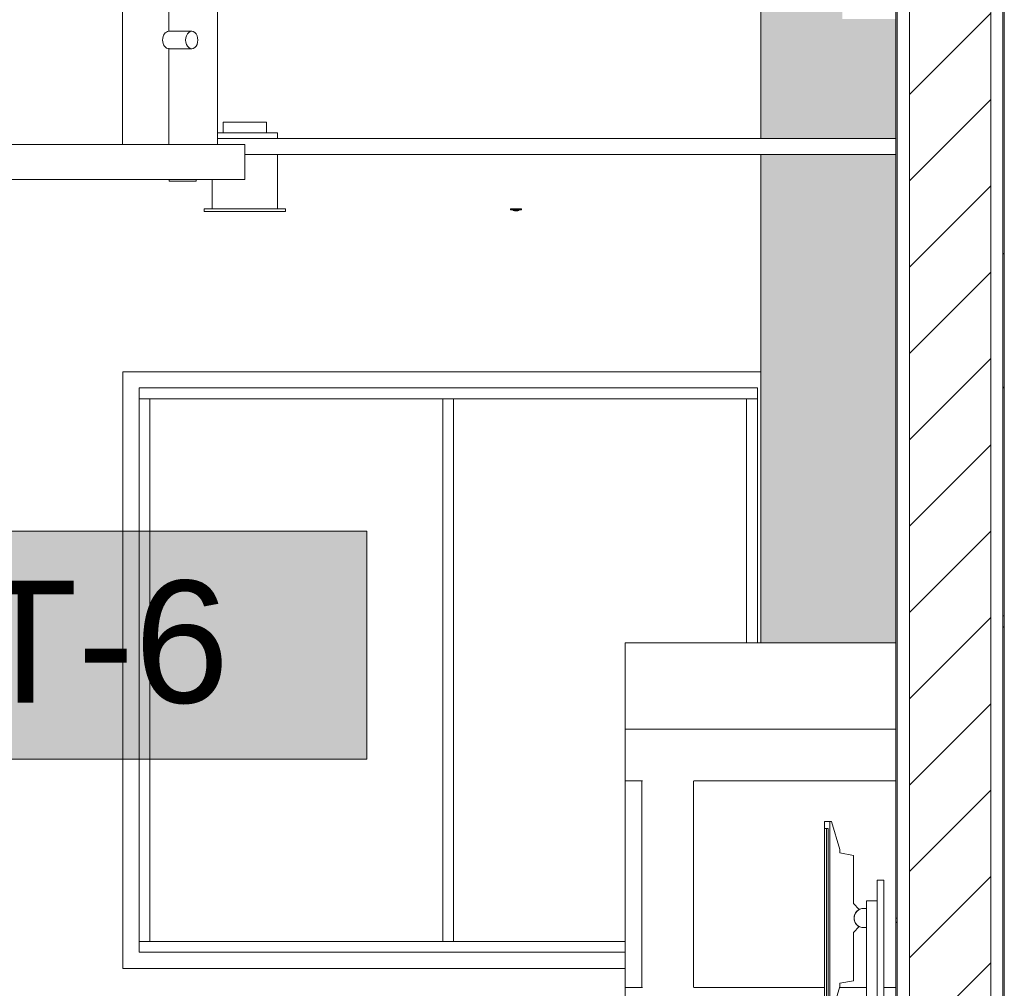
# Model space of a CAD drawing. Header units: metres. Extents: x 3.7 to 90.5, y -1.7 to 14.3.
# Tile 156 of 256: x 64.2 to 66.1, y 0.8 to 2.6. Entities that reach past the tile are written whole.
import ezdxf

# ---------------------------------------------------------------- set-up
doc = ezdxf.new("R2010")
doc.units = ezdxf.units.M
for name, color, linetype, lineweight in [('A-CLNG', 7, 'Continuous', 18), ('A-GENM', 7, 'Continuous', 18), ('A-GLAZ', 7, 'Continuous', 18), ('A-WALL', 7, 'Continuous', 18), ('A-WALL-PATT', 7, 'Continuous', 18), ('E-LITE-EQPM', 7, 'Continuous', 18), ('I-WALL', 7, 'Continuous', 18), ('M-EQPM', 7, 'Continuous', 18), ('S-COLS', 7, 'Continuous', 18)]:
    doc.layers.add(name, color=color, linetype=linetype, lineweight=lineweight)
doc.layers.add('M-EQPM-IDEN', color=1, linetype='Continuous', lineweight=9, true_color=0xff0000)
doc.styles.add('Arial_1', font='arial.ttf', dxfattribs={"height": 0.225})
pattern_1 = [(50, (61.611, 8.385), (0.546555, -0.047815), [0.05715, -0.62865]), (355, (61.611, 8.385), (-0.105728, 0.573166), [0.04572, -0.50292]), (100.451, (61.656, 8.381), (0.440828, 0.52535), [0.04857, -0.53427]), (46.184, (61.611, 8.537), (0.813237, -0.12613), [0.08572, -0.94297]), (96.636, (61.678, 8.527), (0.71221, 0.742287), [0.07286, -0.80141]), (351.184, (61.611, 8.537), (0.712217, 0.742274), [0.06858, -0.75438]), (21, (61.687, 8.499), (0.454846, -0.306795), [0.05715, -0.62865]), (326, (61.687, 8.499), (0.185405, 0.55256), [0.04572, -0.50292]), (71.451, (61.725, 8.474), (0.64025, 0.245763), [0.04857, -0.53427]), (37.5, (61.611, 8.385), (0.009261, 0.2536672), [0.02515, -0.47168, 0.02515, -0.48539, -0.50483]), (37.5, (61.611, 8.385), (0.009261, 0.2536672), [-1.007, 0.02515, -0.47968]), (7.5, (61.611, 8.385), (0.200456, 0.300546), [0.02515, -0.26594, 0.02515, -0.46025, -0.19241]), (7.5, (61.611, 8.385), (0.200456, 0.300546), [-0.77648, 0.02515, -0.16726]), (327.5, (61.441, 8.385), (0.4067682, -0.0171882), [0.02515, -0.16535, 0.02515, -0.56921, -0.78867]), (327.5, (61.441, 8.385), (0.4067682, -0.0171882), [-0.78486, 0.02515, -0.76352]), (317.5, (61.365, 8.385), (0.444383, 0.076279), [0.02515, -0.2225, 0.02515, -0.36957, -0.56007]), (317.5, (61.365, 8.385), (0.444383, 0.076279), [-0.64237, 0.02515, -0.53492])]

# ---------------------------------------------------------------- blocks, each defined once
blk = doc.blocks.new('JANELA1 - Paineis _2x1_ 1_20 x _1-7880926-Corte 2')
at = {"layer": 'A-GLAZ'}
for p, q in [((71.4931, 1.96), (70.3169, 1.96)), ((70.3169, 1.96), (70.3169, 0.86)), ((70.3469, 1.93), (71.4869, 1.93)), ((70.3469, 0.89), (70.3469, 1.93)), ((71.4869, 1.93), (71.4869, 1.46)), ((70.3469, 1.91), (70.3669, 1.91)), ((70.3669, 0.91), (70.3669, 1.91)), ((70.9069, 1.91), (70.3669, 1.91)), ((70.9069, 1.91), (70.9269, 1.91)), ((70.9069, 1.91), (70.9069, 0.91)), ((70.9269, 0.91), (70.9269, 1.91)), ((71.4669, 1.91), (70.9269, 1.91)), ((71.4669, 1.91), (71.4869, 1.91)), ((71.4669, 1.91), (71.4669, 1.46)), ((70.3669, 0.91), (70.3469, 0.91)), ((70.3669, 0.91), (70.9069, 0.91)), ((70.9269, 0.91), (70.9069, 0.91)), ((70.9269, 0.91), (71.2431, 0.91)), ((71.2431, 0.89), (70.3469, 0.89)), ((70.3169, 0.86), (71.2431, 0.86))]:
    blk.add_line(p, q, dxfattribs=at)
blk = doc.blocks.new('COMPUTADOR_ TECLADO_MONITOR_MOUSE - Keyboard-2902647-Corte 2')
at = {"layer": 'A-GENM'}
for p, q in [((71.6108, 1.1307), (71.6108, 1.118)), ((71.6204, 1.1307), (71.6108, 1.1307)), ((71.6204, 0.7751), (71.6204, 1.1307)), ((71.6235, 1.1307), (71.6204, 1.1307)), ((71.6386, 1.0793), (71.6235, 1.1307)), ((71.6108, 1.118), (71.6172, 1.118)), ((71.6108, 0.7878), (71.6108, 1.118)), ((71.614, 1.118), (71.614, 0.7878)), ((71.6172, 1.118), (71.614, 1.118)), ((71.6172, 1.118), (71.6172, 0.7878)), ((71.6172, 0.7878), (71.6172, 1.118)), ((71.6386, 1.0729), (71.6386, 1.0793)), ((71.6637, 1.0685), (71.6386, 1.0729)), ((71.6637, 0.9796), (71.6637, 1.0685)), ((71.7073, 1.023), (71.7073, 0.629)), ((71.72, 1.023), (71.7073, 1.023)), ((71.72, 0.629), (71.72, 1.023)), ((71.6882, 0.9849), (71.6882, 0.7944)), ((71.7073, 0.9849), (71.6882, 0.9849)), ((71.6746, 0.9687), (71.6637, 0.9796)), ((71.6882, 0.9706), (71.6826, 0.9706)), ((71.6637, 0.9262), (71.6746, 0.9371)), ((71.6637, 0.8373), (71.6637, 0.9262)), ((71.6826, 0.9352), (71.6882, 0.9352)), ((71.6386, 0.8329), (71.6637, 0.8373)), ((71.6235, 0.7751), (71.6386, 0.8265)), ((71.6386, 0.8265), (71.6386, 0.8329)), ((71.6172, 0.7878), (71.6108, 0.7878)), ((71.6108, 0.7878), (71.6108, 0.7751)), ((71.614, 0.7878), (71.6172, 0.7878)), ((71.6882, 0.7944), (71.7073, 0.7944)), ((71.6108, 0.7751), (71.6204, 0.7751)), ((71.6204, 0.7751), (71.6235, 0.7751)), ((71.3671, 0.6227), (71.3656, 0.61)), ((71.491, 0.6227), (71.3671, 0.6227)), ((71.3898, 0.6253), (71.3759, 0.6253)), ((71.3759, 0.6253), (71.3759, 0.6227)), ((71.3759, 0.6227), (71.3898, 0.6227)), ((71.3898, 0.6227), (71.3898, 0.6253)), ((71.4061, 0.6253), (71.3922, 0.6253)), ((71.3922, 0.6253), (71.3922, 0.6227)), ((71.3922, 0.6227), (71.4061, 0.6227)), ((71.4061, 0.6227), (71.4061, 0.6253)), ((71.4224, 0.6253), (71.4085, 0.6253)), ((71.4085, 0.6253), (71.4085, 0.6227)), ((71.4085, 0.6227), (71.4224, 0.6227)), ((71.4224, 0.6227), (71.4224, 0.6253)), ((71.4224, 0.6253), (71.4248, 0.6253)), ((71.4386, 0.6253), (71.4248, 0.6253)), ((71.4248, 0.6253), (71.4248, 0.6227)), ((71.4248, 0.6227), (71.4386, 0.6227)), ((71.4386, 0.6227), (71.4386, 0.6253)), ((71.4549, 0.6253), (71.4411, 0.6253)), ((71.4411, 0.6253), (71.4411, 0.6227)), ((71.4411, 0.6227), (71.4549, 0.6227)), ((71.4549, 0.6227), (71.4549, 0.6253)), ((71.4779, 0.6253), (71.464, 0.6253)), ((71.464, 0.6253), (71.464, 0.6227)), ((71.464, 0.6227), (71.4779, 0.6227)), ((71.4779, 0.6227), (71.4779, 0.6253)), ((71.4926, 0.61), (71.491, 0.6227)), ((71.7009, 0.6227), (71.5422, 0.6227)), ((71.5422, 0.6227), (71.5422, 0.61)), ((71.3656, 0.61), (71.4926, 0.61))]:
    blk.add_line(p, q, dxfattribs=at)
for centre, radius, start, end in [((71.6826, 0.9529), 0.0177, 90, 270), ((71.6826, 0.9529), 0.0177, 116.891, 243.109), ((71.7009, 0.629), 0.00635, 270, 0), ((71.7009, 0.629), 0.019, 270, 360)]:
    blk.add_arc(centre, radius, start, end, dxfattribs=at)
blk = doc.blocks.new('Light_-_LED_Recessed_fixture_-_Double_19510 - Light_-_LED_Recessed_fixture_-_Double_19510-V81-Corte 2')
at = {"layer": 'E-LITE-EQPM'}
for p, q in [((70.5019, 2.42), (70.5819, 2.42)), ((70.5019, 2.4), (70.5019, 2.42)), ((70.5819, 2.4), (70.5819, 2.42)), ((70.4917, 2.4), (70.6019, 2.4)), ((70.6019, 2.39), (70.6019, 2.4)), ((70.6019, 2.26), (70.6019, 2.36)), ((70.4819, 2.26), (70.4819, 2.314)), ((70.4669, 2.26), (70.6169, 2.26)), ((70.4669, 2.26), (70.4669, 2.255)), ((70.6169, 2.255), (70.4669, 2.255)), ((70.6169, 2.255), (70.6169, 2.26))]:
    blk.add_line(p, q, dxfattribs=at)
blk = doc.blocks.new('Led_Stripe_11805 - Led_Stripe_11805-7511531-Corte 2')
at = {"layer": 'A-GENM'}
for p, q in [((71.0319, 2.26), (71.0519, 2.26)), ((71.0319, 2.258), (71.0319, 2.26)), ((71.0519, 2.258), (71.0319, 2.258)), ((71.0369, 2.258), (71.0369, 2.257)), ((71.0469, 2.257), (71.0369, 2.257)), ((71.0389, 2.257), (71.0389, 2.2565)), ((71.0389, 2.257), (71.0389, 2.2565)), ((71.0389, 2.257), (71.0389, 2.2565)), ((71.0389, 2.257), (71.0389, 2.2565)), ((71.0389, 2.257), (71.0389, 2.2565)), ((71.0389, 2.257), (71.0389, 2.2565)), ((71.0389, 2.257), (71.0389, 2.2565)), ((71.0389, 2.257), (71.0389, 2.2565)), ((71.0389, 2.257), (71.0389, 2.2565)), ((71.0389, 2.257), (71.0389, 2.2565)), ((71.0389, 2.257), (71.0389, 2.2565)), ((71.0389, 2.257), (71.0389, 2.2565)), ((71.0389, 2.257), (71.0389, 2.2565)), ((71.0389, 2.257), (71.0389, 2.2565)), ((71.0389, 2.257), (71.0389, 2.2565)), ((71.0389, 2.257), (71.0389, 2.2565)), ((71.0389, 2.257), (71.0389, 2.2565)), ((71.0389, 2.257), (71.0389, 2.2565)), ((71.0389, 2.257), (71.0389, 2.2565)), ((71.0389, 2.257), (71.0389, 2.2565)), ((71.0389, 2.257), (71.0389, 2.2565)), ((71.0389, 2.257), (71.0389, 2.2565)), ((71.0389, 2.257), (71.0389, 2.2565)), ((71.0389, 2.257), (71.0389, 2.2565)), ((71.0389, 2.257), (71.0389, 2.2565)), ((71.0389, 2.257), (71.0389, 2.2565)), ((71.0389, 2.257), (71.0389, 2.2565)), ((71.0389, 2.257), (71.0389, 2.2565)), ((71.0389, 2.257), (71.0389, 2.2565)), ((71.0389, 2.257), (71.0389, 2.2565)), ((71.0389, 2.257), (71.0389, 2.2565)), ((71.0389, 2.257), (71.0389, 2.2565)), ((71.0389, 2.257), (71.0389, 2.2565)), ((71.0389, 2.257), (71.0389, 2.2565)), ((71.0389, 2.257), (71.0389, 2.2565)), ((71.0389, 2.257), (71.0389, 2.2565)), ((71.0389, 2.257), (71.0389, 2.2565)), ((71.0389, 2.257), (71.0389, 2.2565)), ((71.0389, 2.257), (71.0389, 2.2565)), ((71.0389, 2.257), (71.0389, 2.2565)), ((71.0389, 2.257), (71.0389, 2.2565)), ((71.0389, 2.257), (71.0389, 2.2565)), ((71.0389, 2.257), (71.0389, 2.2565)), ((71.0389, 2.257), (71.0389, 2.2565)), ((71.0389, 2.257), (71.0389, 2.2565)), ((71.0389, 2.257), (71.0389, 2.2565)), ((71.0389, 2.257), (71.0389, 2.2565)), ((71.0389, 2.257), (71.0389, 2.2565)), ((71.0389, 2.257), (71.0389, 2.2565)), ((71.0389, 2.257), (71.0389, 2.2565)), ((71.0389, 2.257), (71.0389, 2.2565)), ((71.0389, 2.257), (71.0389, 2.2565)), ((71.0389, 2.257), (71.0389, 2.2565)), ((71.0389, 2.257), (71.0389, 2.2565)), ((71.0389, 2.257), (71.0389, 2.2565)), ((71.0389, 2.257), (71.0389, 2.2565)), ((71.0389, 2.257), (71.0389, 2.2565)), ((71.0389, 2.257), (71.0389, 2.2565)), ((71.0389, 2.257), (71.0389, 2.2565)), ((71.0389, 2.257), (71.0389, 2.2565)), ((71.0389, 2.257), (71.0389, 2.2565)), ((71.0389, 2.257), (71.0389, 2.2565)), ((71.0389, 2.257), (71.0389, 2.2565)), ((71.0389, 2.257), (71.0389, 2.2565)), ((71.0389, 2.257), (71.0389, 2.2565)), ((71.0389, 2.257), (71.0389, 2.2565)), ((71.0389, 2.257), (71.0389, 2.2565)), ((71.0389, 2.257), (71.0389, 2.2565)), ((71.0389, 2.257), (71.0389, 2.2565)), ((71.0389, 2.257), (71.0389, 2.2565)), ((71.0389, 2.257), (71.0389, 2.2565)), ((71.0389, 2.257), (71.0389, 2.2565)), ((71.0389, 2.257), (71.0389, 2.2565)), ((71.0389, 2.257), (71.0389, 2.2565)), ((71.0389, 2.257), (71.0389, 2.2565)), ((71.0389, 2.257), (71.0389, 2.2565)), ((71.0389, 2.257), (71.0389, 2.2565)), ((71.0389, 2.257), (71.0389, 2.2565)), ((71.0389, 2.257), (71.0389, 2.2565)), ((71.0389, 2.257), (71.0389, 2.2565)), ((71.0389, 2.257), (71.0389, 2.2565)), ((71.0389, 2.257), (71.0389, 2.2565)), ((71.0389, 2.257), (71.0389, 2.2565)), ((71.0389, 2.257), (71.0389, 2.2565)), ((71.0389, 2.257), (71.0389, 2.2565)), ((71.0389, 2.257), (71.0389, 2.2565)), ((71.0389, 2.257), (71.0389, 2.2565)), ((71.0389, 2.257), (71.0389, 2.2565)), ((71.0389, 2.257), (71.0389, 2.2565)), ((71.0389, 2.257), (71.0389, 2.2565)), ((71.0389, 2.257), (71.0389, 2.2565)), ((71.0389, 2.257), (71.0389, 2.2565)), ((71.0389, 2.257), (71.0389, 2.2565)), ((71.0389, 2.257), (71.0389, 2.2565)), ((71.0389, 2.257), (71.0389, 2.2565)), ((71.0389, 2.257), (71.0389, 2.2565)), ((71.0389, 2.257), (71.0389, 2.2565)), ((71.0389, 2.257), (71.0389, 2.2565)), ((71.0389, 2.257), (71.0389, 2.2565)), ((71.0389, 2.2565), (71.0419, 2.2565)), ((71.0389, 2.2565), (71.0419, 2.2565)), ((71.0389, 2.2565), (71.0419, 2.2565)), ((71.0389, 2.2565), (71.0419, 2.2565)), ((71.0389, 2.2565), (71.0419, 2.2565)), ((71.0389, 2.2565), (71.0419, 2.2565)), ((71.0389, 2.2565), (71.0419, 2.2565)), ((71.0389, 2.2565), (71.0419, 2.2565)), ((71.0389, 2.2565), (71.0419, 2.2565)), ((71.0389, 2.2565), (71.0419, 2.2565)), ((71.0389, 2.2565), (71.0419, 2.2565)), ((71.0389, 2.2565), (71.0419, 2.2565)), ((71.0389, 2.2565), (71.0419, 2.2565)), ((71.0389, 2.2565), (71.0419, 2.2565)), ((71.0389, 2.2565), (71.0419, 2.2565)), ((71.0389, 2.2565), (71.0419, 2.2565)), ((71.0389, 2.2565), (71.0419, 2.2565)), ((71.0389, 2.2565), (71.0419, 2.2565)), ((71.0389, 2.2565), (71.0419, 2.2565)), ((71.0389, 2.2565), (71.0419, 2.2565)), ((71.0389, 2.2565), (71.0419, 2.2565)), ((71.0389, 2.2565), (71.0419, 2.2565)), ((71.0389, 2.2565), (71.0419, 2.2565)), ((71.0389, 2.2565), (71.0419, 2.2565)), ((71.0389, 2.2565), (71.0419, 2.2565)), ((71.0389, 2.2565), (71.0419, 2.2565)), ((71.0389, 2.2565), (71.0419, 2.2565)), ((71.0389, 2.2565), (71.0419, 2.2565)), ((71.0389, 2.2565), (71.0419, 2.2565)), ((71.0389, 2.2565), (71.0419, 2.2565)), ((71.0389, 2.2565), (71.0419, 2.2565)), ((71.0389, 2.2565), (71.0419, 2.2565)), ((71.0389, 2.2565), (71.0419, 2.2565)), ((71.0389, 2.2565), (71.0419, 2.2565)), ((71.0389, 2.2565), (71.0419, 2.2565)), ((71.0389, 2.2565), (71.0419, 2.2565)), ((71.0389, 2.2565), (71.0419, 2.2565)), ((71.0389, 2.2565), (71.0419, 2.2565)), ((71.0389, 2.2565), (71.0419, 2.2565)), ((71.0389, 2.2565), (71.0419, 2.2565)), ((71.0389, 2.2565), (71.0419, 2.2565)), ((71.0389, 2.2565), (71.0419, 2.2565)), ((71.0389, 2.2565), (71.0419, 2.2565)), ((71.0389, 2.2565), (71.0419, 2.2565)), ((71.0389, 2.2565), (71.0419, 2.2565)), ((71.0389, 2.2565), (71.0419, 2.2565)), ((71.0389, 2.2565), (71.0419, 2.2565)), ((71.0389, 2.2565), (71.0419, 2.2565)), ((71.0389, 2.2565), (71.0419, 2.2565)), ((71.0389, 2.2565), (71.0419, 2.2565)), ((71.0389, 2.2565), (71.0419, 2.2565)), ((71.0389, 2.2565), (71.0419, 2.2565)), ((71.0389, 2.2565), (71.0419, 2.2565)), ((71.0389, 2.2565), (71.0419, 2.2565)), ((71.0389, 2.2565), (71.0419, 2.2565)), ((71.0389, 2.2565), (71.0419, 2.2565)), ((71.0389, 2.2565), (71.0419, 2.2565)), ((71.0389, 2.2565), (71.0419, 2.2565)), ((71.0389, 2.2565), (71.0419, 2.2565)), ((71.0389, 2.2565), (71.0419, 2.2565)), ((71.0389, 2.2565), (71.0419, 2.2565)), ((71.0389, 2.2565), (71.0419, 2.2565)), ((71.0389, 2.2565), (71.0419, 2.2565)), ((71.0389, 2.2565), (71.0419, 2.2565)), ((71.0389, 2.2565), (71.0419, 2.2565)), ((71.0389, 2.2565), (71.0419, 2.2565)), ((71.0389, 2.2565), (71.0419, 2.2565)), ((71.0389, 2.2565), (71.0419, 2.2565)), ((71.0389, 2.2565), (71.0419, 2.2565)), ((71.0389, 2.2565), (71.0419, 2.2565)), ((71.0389, 2.2565), (71.0419, 2.2565)), ((71.0389, 2.2565), (71.0419, 2.2565)), ((71.0389, 2.2565), (71.0419, 2.2565)), ((71.0389, 2.2565), (71.0419, 2.2565)), ((71.0389, 2.2565), (71.0419, 2.2565)), ((71.0389, 2.2565), (71.0419, 2.2565)), ((71.0389, 2.2565), (71.0419, 2.2565)), ((71.0389, 2.2565), (71.0419, 2.2565)), ((71.0389, 2.2565), (71.0419, 2.2565)), ((71.0389, 2.2565), (71.0419, 2.2565)), ((71.0389, 2.2565), (71.0419, 2.2565)), ((71.0389, 2.2565), (71.0419, 2.2565)), ((71.0389, 2.2565), (71.0419, 2.2565)), ((71.0389, 2.2565), (71.0419, 2.2565)), ((71.0389, 2.2565), (71.0419, 2.2565)), ((71.0389, 2.2565), (71.0419, 2.2565)), ((71.0389, 2.2565), (71.0419, 2.2565)), ((71.0389, 2.2565), (71.0419, 2.2565)), ((71.0389, 2.2565), (71.0419, 2.2565)), ((71.0389, 2.2565), (71.0419, 2.2565)), ((71.0389, 2.2565), (71.0419, 2.2565)), ((71.0389, 2.2565), (71.0419, 2.2565)), ((71.0389, 2.2565), (71.0419, 2.2565)), ((71.0389, 2.2565), (71.0419, 2.2565)), ((71.0389, 2.2565), (71.0419, 2.2565)), ((71.0389, 2.2565), (71.0419, 2.2565)), ((71.0389, 2.2565), (71.0419, 2.2565)), ((71.0389, 2.2565), (71.0419, 2.2565)), ((71.0389, 2.2565), (71.0419, 2.2565)), ((71.0419, 2.2565), (71.045, 2.2565)), ((71.0419, 2.2565), (71.045, 2.2565)), ((71.0419, 2.2565), (71.045, 2.2565)), ((71.0419, 2.2565), (71.045, 2.2565)), ((71.0419, 2.2565), (71.045, 2.2565)), ((71.0419, 2.2565), (71.045, 2.2565)), ((71.0419, 2.2565), (71.045, 2.2565)), ((71.0419, 2.2565), (71.045, 2.2565)), ((71.0419, 2.2565), (71.045, 2.2565)), ((71.0419, 2.2565), (71.045, 2.2565)), ((71.0419, 2.2565), (71.045, 2.2565)), ((71.0419, 2.2565), (71.045, 2.2565)), ((71.0419, 2.2565), (71.045, 2.2565)), ((71.0419, 2.2565), (71.045, 2.2565)), ((71.0419, 2.2565), (71.045, 2.2565)), ((71.0419, 2.2565), (71.045, 2.2565)), ((71.0419, 2.2565), (71.045, 2.2565)), ((71.0419, 2.2565), (71.045, 2.2565)), ((71.0419, 2.2565), (71.045, 2.2565)), ((71.0419, 2.2565), (71.045, 2.2565)), ((71.0419, 2.2565), (71.045, 2.2565)), ((71.0419, 2.2565), (71.045, 2.2565)), ((71.0419, 2.2565), (71.045, 2.2565)), ((71.0419, 2.2565), (71.045, 2.2565)), ((71.0419, 2.2565), (71.045, 2.2565)), ((71.0419, 2.2565), (71.045, 2.2565)), ((71.0419, 2.2565), (71.045, 2.2565)), ((71.0419, 2.2565), (71.045, 2.2565)), ((71.0419, 2.2565), (71.045, 2.2565)), ((71.0419, 2.2565), (71.045, 2.2565)), ((71.0419, 2.2565), (71.045, 2.2565)), ((71.0419, 2.2565), (71.045, 2.2565)), ((71.0419, 2.2565), (71.045, 2.2565)), ((71.0419, 2.2565), (71.045, 2.2565)), ((71.0419, 2.2565), (71.045, 2.2565)), ((71.0419, 2.2565), (71.045, 2.2565)), ((71.0419, 2.2565), (71.045, 2.2565)), ((71.0419, 2.2565), (71.045, 2.2565)), ((71.0419, 2.2565), (71.045, 2.2565)), ((71.0419, 2.2565), (71.045, 2.2565)), ((71.0419, 2.2565), (71.045, 2.2565)), ((71.0419, 2.2565), (71.045, 2.2565)), ((71.0419, 2.2565), (71.045, 2.2565)), ((71.0419, 2.2565), (71.045, 2.2565)), ((71.0419, 2.2565), (71.045, 2.2565)), ((71.0419, 2.2565), (71.045, 2.2565)), ((71.0419, 2.2565), (71.045, 2.2565)), ((71.0419, 2.2565), (71.045, 2.2565)), ((71.0419, 2.2565), (71.045, 2.2565)), ((71.0419, 2.2565), (71.045, 2.2565)), ((71.0419, 2.2565), (71.045, 2.2565)), ((71.0419, 2.2565), (71.045, 2.2565)), ((71.0419, 2.2565), (71.045, 2.2565)), ((71.0419, 2.2565), (71.045, 2.2565)), ((71.0419, 2.2565), (71.045, 2.2565)), ((71.0419, 2.2565), (71.045, 2.2565)), ((71.0419, 2.2565), (71.045, 2.2565)), ((71.0419, 2.2565), (71.045, 2.2565)), ((71.0419, 2.2565), (71.045, 2.2565)), ((71.0419, 2.2565), (71.045, 2.2565)), ((71.0419, 2.2565), (71.045, 2.2565)), ((71.0419, 2.2565), (71.045, 2.2565)), ((71.0419, 2.2565), (71.045, 2.2565)), ((71.0419, 2.2565), (71.045, 2.2565)), ((71.0419, 2.2565), (71.045, 2.2565)), ((71.0419, 2.2565), (71.045, 2.2565)), ((71.0419, 2.2565), (71.045, 2.2565)), ((71.0419, 2.2565), (71.045, 2.2565)), ((71.0419, 2.2565), (71.045, 2.2565)), ((71.0419, 2.2565), (71.045, 2.2565)), ((71.0419, 2.2565), (71.045, 2.2565)), ((71.0419, 2.2565), (71.045, 2.2565)), ((71.0419, 2.2565), (71.045, 2.2565)), ((71.0419, 2.2565), (71.045, 2.2565)), ((71.0419, 2.2565), (71.045, 2.2565)), ((71.0419, 2.2565), (71.045, 2.2565)), ((71.0419, 2.2565), (71.045, 2.2565)), ((71.0419, 2.2565), (71.045, 2.2565)), ((71.0419, 2.2565), (71.045, 2.2565)), ((71.0419, 2.2565), (71.045, 2.2565)), ((71.0419, 2.2565), (71.045, 2.2565)), ((71.0419, 2.2565), (71.045, 2.2565)), ((71.0419, 2.2565), (71.045, 2.2565)), ((71.0419, 2.2565), (71.045, 2.2565)), ((71.0419, 2.2565), (71.045, 2.2565)), ((71.0419, 2.2565), (71.045, 2.2565)), ((71.0419, 2.2565), (71.045, 2.2565)), ((71.0419, 2.2565), (71.045, 2.2565)), ((71.0419, 2.2565), (71.045, 2.2565)), ((71.0419, 2.2565), (71.045, 2.2565)), ((71.0419, 2.2565), (71.045, 2.2565)), ((71.0419, 2.2565), (71.045, 2.2565)), ((71.0419, 2.2565), (71.045, 2.2565)), ((71.0419, 2.2565), (71.045, 2.2565)), ((71.0419, 2.2565), (71.045, 2.2565)), ((71.0419, 2.2565), (71.045, 2.2565)), ((71.0419, 2.2565), (71.045, 2.2565)), ((71.0419, 2.2565), (71.045, 2.2565)), ((71.0419, 2.2565), (71.045, 2.2565)), ((71.045, 2.2565), (71.045, 2.257)), ((71.045, 2.2565), (71.045, 2.257)), ((71.045, 2.2565), (71.045, 2.257)), ((71.045, 2.2565), (71.045, 2.257)), ((71.045, 2.2565), (71.045, 2.257)), ((71.045, 2.2565), (71.045, 2.257)), ((71.045, 2.2565), (71.045, 2.257)), ((71.045, 2.2565), (71.045, 2.257)), ((71.045, 2.2565), (71.045, 2.257)), ((71.045, 2.2565), (71.045, 2.257)), ((71.045, 2.2565), (71.045, 2.257)), ((71.045, 2.2565), (71.045, 2.257)), ((71.045, 2.2565), (71.045, 2.257)), ((71.045, 2.2565), (71.045, 2.257)), ((71.045, 2.2565), (71.045, 2.257)), ((71.045, 2.2565), (71.045, 2.257)), ((71.045, 2.2565), (71.045, 2.257)), ((71.045, 2.2565), (71.045, 2.257)), ((71.045, 2.2565), (71.045, 2.257)), ((71.045, 2.2565), (71.045, 2.257)), ((71.045, 2.2565), (71.045, 2.257)), ((71.045, 2.2565), (71.045, 2.257)), ((71.045, 2.2565), (71.045, 2.257)), ((71.045, 2.2565), (71.045, 2.257)), ((71.045, 2.2565), (71.045, 2.257)), ((71.045, 2.2565), (71.045, 2.257)), ((71.045, 2.2565), (71.045, 2.257)), ((71.045, 2.2565), (71.045, 2.257)), ((71.045, 2.2565), (71.045, 2.257)), ((71.045, 2.2565), (71.045, 2.257)), ((71.045, 2.2565), (71.045, 2.257)), ((71.045, 2.2565), (71.045, 2.257)), ((71.045, 2.2565), (71.045, 2.257)), ((71.045, 2.2565), (71.045, 2.257)), ((71.045, 2.2565), (71.045, 2.257)), ((71.045, 2.2565), (71.045, 2.257)), ((71.045, 2.2565), (71.045, 2.257)), ((71.045, 2.2565), (71.045, 2.257)), ((71.045, 2.2565), (71.045, 2.257)), ((71.045, 2.2565), (71.045, 2.257)), ((71.045, 2.2565), (71.045, 2.257)), ((71.045, 2.2565), (71.045, 2.257)), ((71.045, 2.2565), (71.045, 2.257)), ((71.045, 2.2565), (71.045, 2.257)), ((71.045, 2.2565), (71.045, 2.257)), ((71.045, 2.2565), (71.045, 2.257)), ((71.045, 2.2565), (71.045, 2.257)), ((71.045, 2.2565), (71.045, 2.257)), ((71.045, 2.2565), (71.045, 2.257)), ((71.045, 2.2565), (71.045, 2.257)), ((71.045, 2.2565), (71.045, 2.257)), ((71.045, 2.2565), (71.045, 2.257)), ((71.045, 2.2565), (71.045, 2.257)), ((71.045, 2.2565), (71.045, 2.257)), ((71.045, 2.2565), (71.045, 2.257)), ((71.045, 2.2565), (71.045, 2.257)), ((71.045, 2.2565), (71.045, 2.257)), ((71.045, 2.2565), (71.045, 2.257)), ((71.045, 2.2565), (71.045, 2.257)), ((71.045, 2.2565), (71.045, 2.257)), ((71.045, 2.2565), (71.045, 2.257)), ((71.045, 2.2565), (71.045, 2.257)), ((71.045, 2.2565), (71.045, 2.257)), ((71.045, 2.2565), (71.045, 2.257)), ((71.045, 2.2565), (71.045, 2.257)), ((71.045, 2.2565), (71.045, 2.257)), ((71.045, 2.2565), (71.045, 2.257)), ((71.045, 2.2565), (71.045, 2.257)), ((71.045, 2.2565), (71.045, 2.257)), ((71.045, 2.2565), (71.045, 2.257)), ((71.045, 2.2565), (71.045, 2.257)), ((71.045, 2.2565), (71.045, 2.257)), ((71.045, 2.2565), (71.045, 2.257)), ((71.045, 2.2565), (71.045, 2.257)), ((71.045, 2.2565), (71.045, 2.257)), ((71.045, 2.2565), (71.045, 2.257)), ((71.045, 2.2565), (71.045, 2.257)), ((71.045, 2.2565), (71.045, 2.257)), ((71.045, 2.2565), (71.045, 2.257)), ((71.045, 2.2565), (71.045, 2.257)), ((71.045, 2.2565), (71.045, 2.257)), ((71.045, 2.2565), (71.045, 2.257)), ((71.045, 2.2565), (71.045, 2.257)), ((71.045, 2.2565), (71.045, 2.257)), ((71.045, 2.2565), (71.045, 2.257)), ((71.045, 2.2565), (71.045, 2.257)), ((71.045, 2.2565), (71.045, 2.257)), ((71.045, 2.2565), (71.045, 2.257)), ((71.045, 2.2565), (71.045, 2.257)), ((71.045, 2.2565), (71.045, 2.257)), ((71.045, 2.2565), (71.045, 2.257)), ((71.045, 2.2565), (71.045, 2.257)), ((71.045, 2.2565), (71.045, 2.257)), ((71.045, 2.2565), (71.045, 2.257)), ((71.045, 2.2565), (71.045, 2.257)), ((71.045, 2.2565), (71.045, 2.257)), ((71.045, 2.2565), (71.045, 2.257)), ((71.045, 2.2565), (71.045, 2.257)), ((71.045, 2.2565), (71.045, 2.257)), ((71.0469, 2.257), (71.0469, 2.258)), ((71.0519, 2.26), (71.0519, 2.258))]:
    blk.add_line(p, q, dxfattribs=at)
blk = doc.blocks.new('4 GRE - ESCOLA DE CINEMA E AUDIOVISUAL CINE REX R07_rvt-2-Corte 2')
at = {"layer": 'A-WALL-PATT', "true_color": 0x808080}
h = blk.add_hatch(dxfattribs=at)
h.set_pattern_fill('FP_18', color=8, style=0, pattern_type=2)
h.set_pattern_definition(pattern_1)
h.paths.add_polyline_path([(71.7444, -0.49), (71.7444, 5.5175), (71.7419, 5.5175), (71.7419, -0.49)])
h = blk.add_hatch(dxfattribs=at)
h.set_pattern_fill('FP_19', color=8, style=0, pattern_type=2)
h.set_pattern_definition([(45, (61.611, 8.385), (-0.0795495, 0.0795495), [])])
h.paths.add_polyline_path([(71.9169, -0.49), (71.9169, 5.5175), (71.7669, 5.5175), (71.7669, -0.49)])
at = {"layer": 'A-WALL-PATT'}
h = blk.add_hatch(dxfattribs=at)
h.set_pattern_fill('FP_18', color=256, style=0, pattern_type=2)
h.set_pattern_definition(pattern_1)
h.paths.add_polyline_path([(71.9394, -0.49), (71.9419, -0.49), (71.9419, 5.5175), (71.9394, 5.5175), (71.9394, -0.0712)])
at = {"layer": 'A-WALL-PATT', "true_color": 0xc9c9c9}
h = blk.add_hatch(dxfattribs=at)
h.set_pattern_fill('FP_23', color=9, style=0, pattern_type=2)
h.set_pattern_definition([(90, (61.668, 8.442), (-1.905, 1.905), [0.381, -1.524]), (0, (61.668, 8.823), (1.905, 1.905), [1.81, -0.09525]), (270, (63.478, 8.823), (1.905, -1.905), [0.381, -1.524]), (180, (63.478, 8.442), (-1.905, -1.905), [1.81, -0.09525]), (0, (61.611, 8.918), (1.905, 1.905), [0.9144, -0.9906]), (90, (62.525, 8.918), (-1.905, 1.905), [0.381, -1.524]), (180, (62.525, 9.299), (-1.905, -1.905), [0.9144, -0.9906]), (180, (63.516, 8.918), (-1.905, -1.905), [0.89535, -1.01]), (90, (62.62, 8.918), (-1.905, 1.905), [0.381, -1.524]), (0, (62.62, 9.299), (1.905, 1.905), [0.89535, -1.01]), (0, (61.649, 9.395), (1.905, 1.905), [1.829, -0.0762]), (90, (63.478, 9.395), (-1.905, 1.905), [0.381, -1.524]), (180, (63.478, 9.776), (-1.905, -1.905), [1.81, -0.09525]), (267.138, (61.668, 9.776), (1.90474425, 36.1950414), [0.38148, -37.766]), (90, (62.62, 9.871), (-1.905, 1.905), [0.381, -1.524]), (180, (63.516, 9.871), (-1.905, -1.905), [0.89535, -1.01]), (90, (62.525, 9.871), (-1.905, 1.905), [0.381, -1.524]), (0, (61.611, 9.871), (1.905, 1.905), [0.9144, -0.9906]), (0, (62.62, 10.252), (1.905, 1.905), [0.89535, -1.01]), (180, (62.525, 10.252), (-1.905, -1.905), [0.9144, -0.9906])])
h.paths.add_polyline_path([(71.2772, -0.14), (71.2754, -0.1392), (71.2724, -0.1333), (71.2704, -0.1171), (71.2724, -0.1009), (71.2754, -0.0949), (71.2848, -0.0942), (71.2848, -0.0818), (71.2431, -0.0799), (71.2431, -0.14), (71.2754, -0.14)])
h.paths.add_polyline_path([(71.595, -0.14), (71.7419, -0.14), (71.7419, 0.58), (71.2431, 0.58), (71.2438, 0.2785), (71.2454, 0.2737), (71.2472, 0.2551), (71.245, 0.2366), (71.2431, 0.2312), (71.2431, -0.0568), (71.3262, -0.0605), (71.3245, -0.0835), (71.3153, -0.0831), (71.3157, -0.0944), (71.3168, -0.0949), (71.3186, -0.0977), (71.3209, -0.1056), (71.3218, -0.1171), (71.3209, -0.1285), (71.3184, -0.1369), (71.3168, -0.1392), (71.3168, -0.14), (71.4158, -0.14)])
h.paths.add_polyline_path([(71.3656, 0.61), (71.3671, 0.6227), (71.3759, 0.6227), (71.3759, 0.6253), (71.3898, 0.6253), (71.3898, 0.6227), (71.3922, 0.6227), (71.3922, 0.6253), (71.4061, 0.6253), (71.4061, 0.6227), (71.4085, 0.6227), (71.4085, 0.6253), (71.4386, 0.6253), (71.4386, 0.6227), (71.4411, 0.6227), (71.4411, 0.6253), (71.4549, 0.6253), (71.4549, 0.6227), (71.464, 0.6227), (71.464, 0.6253), (71.4779, 0.6253), (71.4779, 0.6227), (71.491, 0.6227), (71.4926, 0.61), (71.5422, 0.61), (71.5422, 0.6227), (71.7041, 0.6236), (71.7064, 0.6259), (71.7073, 0.629), (71.7073, 0.7944), (71.6882, 0.7944), (71.6882, 0.9352), (71.678, 0.9358), (71.6746, 0.9371), (71.6637, 0.9262), (71.6637, 0.8373), (71.6386, 0.8329), (71.6386, 0.8265), (71.6235, 0.7751), (71.6108, 0.7751), (71.6108, 1.1307), (71.6235, 1.1307), (71.6386, 1.0793), (71.6386, 1.0729), (71.6637, 1.0685), (71.6637, 0.9796), (71.6746, 0.9686), (71.678, 0.97), (71.6882, 0.9706), (71.6882, 0.9849), (71.7073, 0.9849), (71.7073, 1.023), (71.72, 1.023), (71.7193, 0.6241), (71.716, 0.6177), (71.7144, 0.6156), (71.7104, 0.6126), (71.7026, 0.6102), (71.7059, 0.61), (71.7419, 0.61), (71.7419, 1.46), (71.2431, 1.46), (71.2431, 0.61), (71.3263, 0.61)])
at = {"layer": 'S-COLS'}
h = blk.add_hatch(dxfattribs=at)
h.set_pattern_fill('FP_21', color=256, style=0, pattern_type=2)
h.set_pattern_definition([(50, (61.611, 8.385), (0.273274, -0.0239114), [0.02857, -0.31432]), (355, (61.611, 8.385), (-0.0528634, 0.286588), [0.02286, -0.25146]), (100.451, (61.633, 8.383), (0.220418, 0.2626804), [0.02429, -0.26714]), (46.184, (61.611, 8.461), (0.4066185, -0.0630575), [0.04286, -0.47149]), (96.636, (61.645, 8.456), (0.356107, 0.371139), [0.03643, -0.4007]), (351.184, (61.611, 8.461), (0.356108, 0.371137), [0.03429, -0.37719]), (21, (61.649, 8.442), (0.2274184, -0.1533992), [0.02857, -0.31432]), (326, (61.649, 8.442), (0.092705, 0.276284), [0.02286, -0.25146]), (71.451, (61.668, 8.429), (0.320132, 0.1228847), [0.02429, -0.26714]), (37.5, (61.611, 8.385), (0.0046375, 0.1268327), [0.00251, -0.2459, 0.00251, -0.25276, -0.25241]), (37.5, (61.611, 8.385), (0.0046375, 0.1268327), [-0.50368, 0.00251, -0.2499]), (7.5, (61.611, 8.385), (0.1002335, 0.1502687), [0.00251, -0.14303, 0.00251, -0.24018, -0.0962]), (7.5, (61.611, 8.385), (0.1002335, 0.1502687), [-0.38824, 0.00251, -0.09369]), (327.5, (61.526, 8.385), (0.2033841, -0.0085941), [0.00251, -0.09274, 0.00251, -0.29467, -0.39434]), (327.5, (61.526, 8.385), (0.2033841, -0.0085941), [-0.39243, 0.00251, -0.39182]), (317.5, (61.488, 8.385), (0.2221916, 0.0381397), [0.00251, -0.12131, 0.00251, -0.19484, -0.28004]), (317.5, (61.488, 8.385), (0.2221916, 0.0381397), [-0.32118, 0.00251, -0.27752])])
h.paths.add_polyline_path([(71.537, -1.3429), (71.7931, -1.3429), (71.7931, -0.49), (71.7419, -0.49), (71.7419, -0.45), (71.6485, -0.45), (71.6485, -0.26), (71.4931, -0.26), (71.4931, -1.3429)])
h.paths.add_polyline_path([(71.4931, 1.46), (71.7419, 1.46), (71.7419, 2.36), (71.4931, 2.36), (71.4931, 1.6244)])
h.paths.add_polyline_path([(71.7419, 2.39), (71.7419, 2.61), (71.6431, 2.61), (71.6431, 2.89), (71.4931, 2.89), (71.4931, 2.39), (71.6739, 2.39)])
h.paths.add_polyline_path([(71.7419, 5.5175), (71.7931, 5.5175), (71.7927, 5.63), (71.6431, 5.63), (71.6431, 5.91), (71.4931, 5.91), (71.4931, 5.55), (71.7419, 5.55), (71.7419, 5.52)])
h.paths.add_polyline_path([(71.4931, 3.02), (71.7419, 3.02), (71.7419, 5.5175), (71.4931, 5.5175), (71.4931, 3.1081)])
h.paths.add_polyline_path([(71.4931, 7.24), (71.6535, 7.24), (71.6535, 7.3105), (71.6662, 7.3107), (71.6813, 7.2593), (71.6815, 7.2529), (71.7063, 7.2485), (71.7063, 7.24), (71.7931, 7.24), (71.7931, 8.54), (71.4931, 8.54), (71.4931, 7.559)])
h.paths.add_polyline_path([(71.5603, 8.57), (71.7931, 8.57), (71.7931, 8.89), (71.6431, 8.89), (71.6431, 9.29), (71.7931, 9.29), (71.7931, 9.3), (71.4931, 9.3), (71.4931, 8.57), (71.5529, 8.57)])
at = {"layer": 'A-CLNG'}
for p, q in [((71.7419, 2.39), (70.4917, 2.39)), ((71.7419, 2.36), (71.7419, 2.39)), ((70.5417, 2.36), (71.7419, 2.36))]:
    blk.add_line(p, q, dxfattribs=at)
at = {"layer": 'A-WALL'}
for p, q in [((71.7419, 5.5175), (71.7419, -0.49)), ((71.7444, 5.5175), (71.7444, -0.49)), ((71.7669, 5.5175), (71.7669, -0.49)), ((71.9169, 5.5175), (71.9169, -0.49)), ((71.9394, 5.5175), (71.9394, -0.49)), ((71.9419, -0.49), (71.9419, 5.5175)), ((70.3169, 0.86), (70.3169, 1.96)), ((70.3169, 1.96), (71.4931, 1.96)), ((71.2431, 0.86), (70.3169, 0.86))]:
    blk.add_line(p, q, dxfattribs=at)
at = {"layer": 'I-WALL'}
for p, q in [((71.7419, 1.46), (71.2431, 1.46)), ((71.2431, 1.46), (71.2431, 0.61))]:
    blk.add_line(p, q, dxfattribs=at)
at = {"layer": 'S-COLS'}
for p, q in [((71.4931, 2.89), (71.4931, 2.39)), ((71.4931, 2.36), (71.4931, 1.46))]:
    blk.add_line(p, q, dxfattribs=at)
at = {"layer": 'A-GENM', "lineweight": 18}
for name in ['Led_Stripe_11805 - Led_Stripe_11805-7511531-Corte 2', 'COMPUTADOR_ TECLADO_MONITOR_MOUSE - Keyboard-2902647-Corte 2']:
    blk.add_blockref(name, (0, 0), dxfattribs=at)
at = {"layer": 'A-GLAZ', "lineweight": 18}
blk.add_blockref('JANELA1 - Paineis _2x1_ 1_20 x _1-7880926-Corte 2', (0, 0), dxfattribs=at)
at = {"layer": 'E-LITE-EQPM', "lineweight": 18}
blk.add_blockref('Light_-_LED_Recessed_fixture_-_Double_19510 - Light_-_LED_Recessed_fixture_-_Double_19510-V81-Corte 2', (0, 0), dxfattribs=at)
blk = doc.blocks.new('V8 K7 4V 16_0-18_0kW - MIH160Q4HN18-936059-Corte 2')
at = {"layer": 'M-EQPM', "color": 1, "true_color": 0xff0000}
for p, q in [((69.5417, 2.665), (69.7067, 2.665)), ((69.5417, 2.665), (69.5417, 2.379)), ((69.5417, 2.665), (69.5417, 2.379)), ((69.7067, 2.665), (69.5417, 2.665)), ((69.7067, 2.665), (70.3167, 2.665)), ((69.7067, 2.665), (69.7067, 2.379)), ((69.7067, 2.665), (69.7067, 2.379)), ((70.3167, 2.665), (69.7067, 2.665)), ((70.3167, 2.665), (70.4917, 2.665)), ((70.3167, 2.665), (70.3167, 2.379)), ((70.3167, 2.665), (70.3167, 2.379)), ((70.4917, 2.665), (70.3167, 2.665)), ((70.4017, 2.665), (70.4017, 2.5868)), ((70.4917, 2.665), (70.4917, 2.379)), ((70.4441, 2.5873), (70.4017, 2.5873)), ((70.4017, 2.556), (70.4017, 2.379)), ((70.4017, 2.5553), (70.4441, 2.5553)), ((69.4917, 2.379), (69.4917, 2.314)), ((69.5317, 2.379), (69.4917, 2.379)), ((69.5317, 2.379), (70.5017, 2.379)), ((70.5417, 2.379), (70.5017, 2.379)), ((70.5417, 2.314), (70.5417, 2.379)), ((69.4917, 2.314), (69.5317, 2.314)), ((70.5017, 2.314), (69.5317, 2.314)), ((70.4025, 2.314), (70.4025, 2.311)), ((70.4025, 2.311), (70.4034, 2.311)), ((70.4025, 2.311), (70.4525, 2.311)), ((70.4517, 2.311), (70.4525, 2.311)), ((70.4525, 2.311), (70.4525, 2.314)), ((70.5017, 2.314), (70.5417, 2.314))]:
    blk.add_line(p, q, dxfattribs=at)
for centre, start_param, end_param in [((70.4017, 2.5713), 0, 1.570796), ((70.4441, 2.5713), 4.712389, 7.853982), ((70.4017, 2.5713), 1.570796, 3.141593), ((70.4441, 2.5713), 1.570796, 4.712389)]:
    blk.add_ellipse(centre, major_axis=(0, 0.016), ratio=0.707107, start_param=start_param, end_param=end_param, dxfattribs=at)
blk = doc.blocks.new('M_Identificador de equipamento mecânico_BTS - Em caixas-817025-Corte 2')
at = {"layer": 'M-EQPM-IDEN', "true_color": 0xf5f5f5}
blk.add_hatch(color=7, dxfattribs=at).paths.add_polyline_path([(70.2024, 7.837), (70.2024, 7.417), (68.7024, 7.417), (68.7024, 7.837)])
at = {"layer": 'M-EQPM-IDEN'}
for p, q in [((70.2024, 7.837), (68.7024, 7.837)), ((68.7024, 7.837), (68.7024, 7.417)), ((68.7024, 7.837), (70.2024, 7.837)), ((68.7024, 7.417), (68.7024, 7.837)), ((70.2024, 7.417), (70.2024, 7.837)), ((70.2024, 7.837), (70.2024, 7.417)), ((68.7024, 7.417), (70.2024, 7.417)), ((70.2024, 7.417), (68.7024, 7.417))]:
    blk.add_line(p, q, dxfattribs=at)

msp = doc.modelspace()

# ---------------------------------------------------------------- block references
at = {"lineweight": 5}
msp.add_blockref('4 GRE - ESCOLA DE CINEMA E AUDIOVISUAL CINE REX R07_rvt-2-Corte 2', (-5.888, 0), dxfattribs=at)
at = {"layer": 'M-EQPM', "color": 1, "true_color": 0xff0000}
msp.add_blockref('V8 K7 4V 16_0-18_0kW - MIH160Q4HN18-936059-Corte 2', (-5.888, 0), dxfattribs=at)
at = {"layer": 'M-EQPM-IDEN'}
msp.add_blockref('M_Identificador de equipamento mecânico_BTS - Em caixas-817025-Corte 2', (-5.3237, -6.171), dxfattribs=at)

# ---------------------------------------------------------------- texts
at = {"layer": 'M-EQPM-IDEN', "color": 7, "insert": (63.6124, 1.5747), "char_height": 0.225, "width": 1.24462, "attachment_point": 1, "style": 'Arial_1'}
msp.add_mtext('UE-T-6', dxfattribs=at)

doc.saveas('drawing.dxf')
